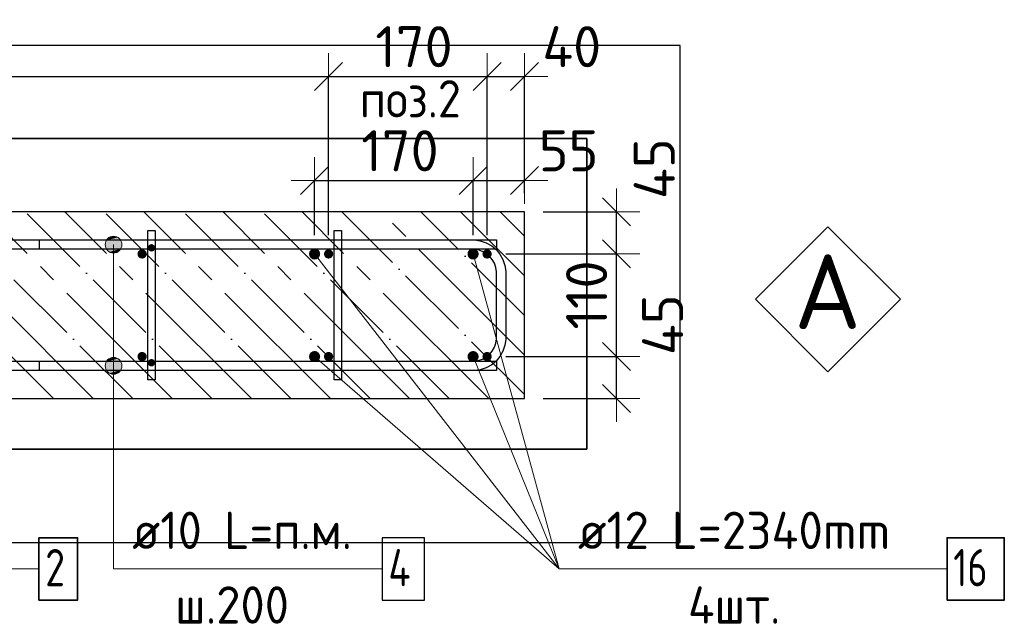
# Model space of a CAD drawing. Header units: millimetres. Extents: x -2258 to 68686, y -2266 to 30725.
# Tile 2 of 83: x -830 to 226, y 1762 to 2410. Entities that reach past the tile are written whole.
import ezdxf

# ---------------------------------------------------------------- set-up
doc = ezdxf.new("R2010")
doc.units = ezdxf.units.MM
doc.header["$PDMODE"] = 65
doc.linetypes.add('______11', pattern=[100, 80, -10, 0, -10])
doc.linetypes.add('______5', pattern=[220, 160, -20, 20, -20])
for name, color, linetype, lineweight in [('Standard', 7, 'Continuous', 25), ('Арм.стержн. Арматура края', 96, 'Continuous', 35), ('Арм.стержн. вертикальными 1', 22, 'Continuous', 35), ('Арм.стержн.горизонт. 1', 180, 'Continuous', 35), ('Размерная линия_ общее', 7, 'Continuous', 13)]:
    doc.layers.add(name, color=color, linetype=linetype, lineweight=lineweight)
doc.layers.add('Арм.стержн. вертикальными 2', color=7, linetype='Continuous', lineweight=35, true_color=0x006e00)
doc.layers.add('Арм.стержн.Стяжки', color=7, linetype='Continuous', lineweight=35, true_color=0x501e0f)
doc.styles.add('ISOCPEUR', font='ISOCPEUR')
doc.dimstyles.new('DIMSTYLE_11', dxfattribs={"dimtxt": 44, "dimasz": 50, "dimexe": 0, "dimexo": 0, "dimgap": 22, "dimtad": 2, "dimdec": 0, "dimrnd": 5, "dimzin": 12, "dimdsep": 46, "dimtxsty": 'ISOCPEUR', "dimblk1": 'ALL_ML_STRICH', "dimblk2": 'ALL_ML_STRICH', "dimsah": 1, "dimcen": 0, "dimclrd": 7, "dimclre": 256, "dimclrt": 7, "dimadec": 0, "dimazin": 0, "dimtfac": 1, "dimtdec": 0, "dimtix": 1, "dimtmove": 2, "dimatfit": 3, "dimfxl": 0, "dimtvp": 1.2, "dimtzin": 0, "dimlwd": 0, "dimlwe": -3, "dimarcsym": 0})
doc.dimstyles.new('DIMSTYLE_13', dxfattribs={"dimtxt": 44, "dimasz": 50, "dimexe": 0, "dimexo": 0, "dimgap": 22, "dimtad": 0, "dimdec": 0, "dimrnd": 5, "dimzin": 12, "dimdsep": 46, "dimtxsty": 'ISOCPEUR', "dimblk1": 'ALL_ML_STRICH', "dimblk2": 'ALL_ML_STRICH', "dimsah": 1, "dimcen": 0, "dimclrd": 7, "dimclre": 256, "dimclrt": 7, "dimadec": 0, "dimazin": 0, "dimtfac": 1, "dimtdec": 0, "dimtix": 1, "dimtmove": 2, "dimatfit": 3, "dimfxl": 0, "dimtvp": 1.2, "dimtzin": 0, "dimlwd": 0, "dimlwe": -3, "dimarcsym": 0})
doc.dimstyles.new('DIMSTYLE_3', dxfattribs={"dimtxt": 44, "dimasz": 50, "dimexe": 0, "dimexo": 0, "dimgap": 22, "dimtad": 2, "dimdec": 0, "dimrnd": 5, "dimzin": 12, "dimdsep": 46, "dimtxsty": 'ISOCPEUR', "dimblk1": 'ALL_ML_STRICH', "dimblk2": 'ALL_ML_STRICH', "dimsah": 1, "dimcen": 0, "dimclrd": 7, "dimclre": 256, "dimclrt": 7, "dimadec": 0, "dimazin": 0, "dimtfac": 1, "dimtdec": 0, "dimtix": 1, "dimtmove": 2, "dimatfit": 3, "dimfxl": 0, "dimtzin": 0, "dimlwd": 0, "dimlwe": -3, "dimarcsym": 0})

# ---------------------------------------------------------------- blocks, each defined once
blk = doc.blocks.new('ALL_ML_STRICH')
at = {"color": 0, "linetype": 'ByBlock', "lineweight": -2}
for p, q in [((0, -0.5), (0, 0.5)), ((-0.3, -0.3), (0.3, 0.3)), ((-1, 0), (0.5, 0))]:
    blk.add_line(p, q, dxfattribs=at)
blk = doc.blocks.new('*D252')
at = {"layer": 'DEFPOINTS', "color": 7, "linetype": 'Continuous', "lineweight": 13, "transparency": 33554687}
for p in [(-1698.3, 2348.8), (-1698.3, 2158.6), (-498.3, 2158.6)]:
    blk.add_point(p, dxfattribs=at)
at = {"layer": 'Размерная линия_ общее', "color": 253, "linetype": 'Continuous', "lineweight": -2, "true_color": 0xa0a0a0, "transparency": 33554687}
for p, q in [((-1698.3, 2178.6), (-1698.3, 2348.8)), ((-498.3, 2178.6), (-498.3, 2348.8))]:
    blk.add_line(p, q, dxfattribs=at)
at = {"layer": 'Размерная линия_ общее', "color": 7, "linetype": 'Continuous', "lineweight": -2, "transparency": 33554687}
blk.add_line((-1698.3, 2348.8), (-498.3, 2348.8), dxfattribs=at)
at = {"layer": 'Размерная линия_ общее', "color": 7, "linetype": 'Continuous', "lineweight": 13, "transparency": 33554687, "xscale": 50, "yscale": 50, "zscale": 50, "rotation": 180}
blk.add_blockref('ALL_ML_STRICH', (-1698.3, 2348.8), dxfattribs=at)
at = {"layer": 'Размерная линия_ общее', "color": 7, "linetype": 'Continuous', "lineweight": 13, "transparency": 33554687, "xscale": 50, "yscale": 50, "zscale": 50}
blk.add_blockref('ALL_ML_STRICH', (-498.3, 2348.8), dxfattribs=at)
at = {"layer": 'Размерная линия_ общее', "color": 7, "linetype": 'Continuous', "lineweight": 13, "transparency": 33554687, "insert": (-1232.3, 2402.8), "char_height": 44, "width": 2.2, "attachment_point": 1, "line_spacing_factor": 0.60241, "style": 'ISOCPEUR'}
blk.add_mtext('\\W0.91;6х200=1200', dxfattribs=at)
blk = doc.blocks.new('*D253')
at = {"layer": 'DEFPOINTS', "color": 7, "linetype": 'Continuous', "lineweight": 13, "transparency": 33554687}
for p in [(-498.3, 2348.8), (-498.3, 2158.6), (-328.3, 2158.6)]:
    blk.add_point(p, dxfattribs=at)
at = {"layer": 'Размерная линия_ общее', "color": 253, "linetype": 'Continuous', "lineweight": -2, "true_color": 0xa0a0a0, "transparency": 33554687}
for p, q in [((-498.3, 2178.6), (-498.3, 2348.8)), ((-328.3, 2178.6), (-328.3, 2348.8))]:
    blk.add_line(p, q, dxfattribs=at)
at = {"layer": 'Размерная линия_ общее', "color": 7, "linetype": 'Continuous', "lineweight": -2, "transparency": 33554687}
blk.add_line((-498.3, 2348.8), (-328.3, 2348.8), dxfattribs=at)
at = {"layer": 'Размерная линия_ общее', "color": 7, "linetype": 'Continuous', "lineweight": 13, "transparency": 33554687, "xscale": 50, "yscale": 50, "zscale": 50, "rotation": 180}
blk.add_blockref('ALL_ML_STRICH', (-498.3, 2348.8), dxfattribs=at)
at = {"layer": 'Размерная линия_ общее', "color": 7, "linetype": 'Continuous', "lineweight": 13, "transparency": 33554687, "xscale": 50, "yscale": 50, "zscale": 50}
blk.add_blockref('ALL_ML_STRICH', (-328.3, 2348.8), dxfattribs=at)
at = {"layer": 'Размерная линия_ общее', "color": 7, "linetype": 'Continuous', "lineweight": 13, "transparency": 33554687, "insert": (-406.7, 2380.8), "char_height": 44, "width": 132, "attachment_point": 5, "style": 'ISOCPEUR'}
blk.add_mtext('\\A1;{170}', dxfattribs=at)
blk = doc.blocks.new('*D254')
at = {"layer": 'DEFPOINTS', "color": 7, "linetype": 'Continuous', "lineweight": 13, "transparency": 33554687}
for p in [(-328.3, 2348.8), (-288.3, 2203.6), (-328.3, 2158.6)]:
    blk.add_point(p, dxfattribs=at)
at = {"layer": 'Размерная линия_ общее', "color": 253, "linetype": 'Continuous', "lineweight": -2, "true_color": 0xa0a0a0, "transparency": 33554687}
for p, q in [((-328.3, 2178.6), (-328.3, 2348.8)), ((-288.3, 2223.6), (-288.3, 2348.8))]:
    blk.add_line(p, q, dxfattribs=at)
at = {"layer": 'Размерная линия_ общее', "color": 7, "linetype": 'Continuous', "lineweight": -2, "transparency": 33554687}
blk.add_line((-328.3, 2348.8), (-288.3, 2348.8), dxfattribs=at)
at = {"layer": 'Размерная линия_ общее', "color": 7, "linetype": 'Continuous', "lineweight": 13, "transparency": 33554687, "xscale": 50, "yscale": 50, "zscale": 50, "rotation": 180}
blk.add_blockref('ALL_ML_STRICH', (-328.3, 2348.8), dxfattribs=at)
at = {"layer": 'Размерная линия_ общее', "color": 7, "linetype": 'Continuous', "lineweight": 13, "transparency": 33554687, "xscale": 50, "yscale": 50, "zscale": 50}
blk.add_blockref('ALL_ML_STRICH', (-288.3, 2348.8), dxfattribs=at)
at = {"layer": 'Размерная линия_ общее', "color": 7, "linetype": 'Continuous', "lineweight": 13, "transparency": 33554687, "insert": (-237.5, 2380.8), "char_height": 44, "width": 88, "attachment_point": 5, "style": 'ISOCPEUR'}
blk.add_mtext('\\A1;{40}', dxfattribs=at)
blk = doc.blocks.new('*D255')
at = {"layer": 'DEFPOINTS', "color": 7, "linetype": 'Continuous', "lineweight": 13, "transparency": 33554687}
for p in [(-328.3, 2048.6), (-288.3, 2003.6), (-189.6, 2003.6)]:
    blk.add_point(p, dxfattribs=at)
at = {"layer": 'Размерная линия_ общее', "color": 253, "linetype": 'Continuous', "lineweight": -2, "true_color": 0xa0a0a0, "transparency": 33554687}
for p, q in [((-308.3, 2048.6), (-189.6, 2048.6)), ((-268.3, 2003.6), (-189.6, 2003.6))]:
    blk.add_line(p, q, dxfattribs=at)
at = {"layer": 'Размерная линия_ общее', "color": 7, "linetype": 'Continuous', "lineweight": -2, "transparency": 33554687}
blk.add_line((-189.6, 2003.6), (-189.6, 2048.6), dxfattribs=at)
at = {"layer": 'Размерная линия_ общее', "color": 7, "linetype": 'Continuous', "lineweight": 13, "transparency": 33554687, "xscale": 50, "yscale": 50, "zscale": 50}
for p, rotation in [((-189.6, 2048.6), 90), ((-189.6, 2003.6), 270)]:
    blk.add_blockref('ALL_ML_STRICH', p, dxfattribs=dict(at, rotation=rotation))
at = {"layer": 'Размерная линия_ общее', "color": 7, "linetype": 'Continuous', "lineweight": 13, "transparency": 33554687, "insert": (-140.1, 2082.7), "char_height": 44, "width": 88, "attachment_point": 5, "rotation": 90, "style": 'ISOCPEUR'}
blk.add_mtext('\\A1;{45}', dxfattribs=at)
blk = doc.blocks.new('*D256')
at = {"layer": 'DEFPOINTS', "color": 7, "linetype": 'Continuous', "lineweight": 13, "transparency": 33554687}
for p in [(-328.3, 2158.6), (-328.3, 2048.6), (-189.6, 2048.6)]:
    blk.add_point(p, dxfattribs=at)
at = {"layer": 'Размерная линия_ общее', "color": 253, "linetype": 'Continuous', "lineweight": -2, "true_color": 0xa0a0a0, "transparency": 33554687}
for p, q in [((-308.3, 2158.6), (-189.6, 2158.6)), ((-308.3, 2048.6), (-189.6, 2048.6))]:
    blk.add_line(p, q, dxfattribs=at)
at = {"layer": 'Размерная линия_ общее', "color": 7, "linetype": 'Continuous', "lineweight": -2, "transparency": 33554687}
blk.add_line((-189.6, 2048.6), (-189.6, 2158.6), dxfattribs=at)
at = {"layer": 'Размерная линия_ общее', "color": 7, "linetype": 'Continuous', "lineweight": 13, "transparency": 33554687, "xscale": 50, "yscale": 50, "zscale": 50}
for p, rotation in [((-189.6, 2158.6), 90), ((-189.6, 2048.6), 270)]:
    blk.add_blockref('ALL_ML_STRICH', p, dxfattribs=dict(at, rotation=rotation))
at = {"layer": 'Размерная линия_ общее', "color": 7, "linetype": 'Continuous', "lineweight": 13, "transparency": 33554687, "insert": (-221.6, 2114.6), "char_height": 44, "width": 132, "attachment_point": 5, "rotation": 90, "style": 'ISOCPEUR'}
blk.add_mtext('\\A1;{110}', dxfattribs=at)
blk = doc.blocks.new('*D257')
at = {"layer": 'DEFPOINTS', "color": 7, "linetype": 'Continuous', "lineweight": 13, "transparency": 33554687}
for p in [(-288.3, 2203.6), (-328.3, 2158.6), (-189.6, 2158.6)]:
    blk.add_point(p, dxfattribs=at)
at = {"layer": 'Размерная линия_ общее', "color": 253, "linetype": 'Continuous', "lineweight": -2, "true_color": 0xa0a0a0, "transparency": 33554687}
for p, q in [((-268.3, 2203.6), (-189.6, 2203.6)), ((-308.3, 2158.6), (-189.6, 2158.6))]:
    blk.add_line(p, q, dxfattribs=at)
at = {"layer": 'Размерная линия_ общее', "color": 7, "linetype": 'Continuous', "lineweight": -2, "transparency": 33554687}
blk.add_line((-189.6, 2158.6), (-189.6, 2203.6), dxfattribs=at)
at = {"layer": 'Размерная линия_ общее', "color": 7, "linetype": 'Continuous', "lineweight": 13, "transparency": 33554687, "xscale": 50, "yscale": 50, "zscale": 50}
for p, rotation in [((-189.6, 2203.6), 90), ((-189.6, 2158.6), 270)]:
    blk.add_blockref('ALL_ML_STRICH', p, dxfattribs=dict(at, rotation=rotation))
at = {"layer": 'Размерная линия_ общее', "color": 7, "linetype": 'Continuous', "lineweight": 13, "transparency": 33554687, "insert": (-149, 2250), "char_height": 44, "width": 88, "attachment_point": 5, "rotation": 90, "style": 'ISOCPEUR'}
blk.add_mtext('\\A1;{45}', dxfattribs=at)
blk = doc.blocks.new('*D453')
at = {"layer": 'DEFPOINTS', "color": 7, "linetype": 'Continuous', "lineweight": 13, "transparency": 33554687}
for p in [(-513.3, 2237.2), (-513.3, 2158.6), (-343.3, 2158.6)]:
    blk.add_point(p, dxfattribs=at)
at = {"layer": 'Размерная линия_ общее', "color": 253, "linetype": 'Continuous', "lineweight": -2, "true_color": 0xa0a0a0, "transparency": 33554687}
for p, q in [((-513.3, 2178.6), (-513.3, 2237.2)), ((-343.3, 2178.6), (-343.3, 2237.2))]:
    blk.add_line(p, q, dxfattribs=at)
at = {"layer": 'Размерная линия_ общее', "color": 7, "linetype": 'Continuous', "lineweight": -2, "transparency": 33554687}
blk.add_line((-513.3, 2237.2), (-343.3, 2237.2), dxfattribs=at)
at = {"layer": 'Размерная линия_ общее', "color": 7, "linetype": 'Continuous', "lineweight": 13, "transparency": 33554687, "xscale": 50, "yscale": 50, "zscale": 50, "rotation": 180}
blk.add_blockref('ALL_ML_STRICH', (-513.3, 2237.2), dxfattribs=at)
at = {"layer": 'Размерная линия_ общее', "color": 7, "linetype": 'Continuous', "lineweight": 13, "transparency": 33554687, "xscale": 50, "yscale": 50, "zscale": 50}
blk.add_blockref('ALL_ML_STRICH', (-343.3, 2237.2), dxfattribs=at)
at = {"layer": 'Размерная линия_ общее', "color": 7, "linetype": 'Continuous', "lineweight": 13, "transparency": 33554687, "insert": (-421.7, 2269.2), "char_height": 44, "width": 132, "attachment_point": 5, "style": 'ISOCPEUR'}
blk.add_mtext('\\A1;{170}', dxfattribs=at)
blk = doc.blocks.new('*D454')
at = {"layer": 'DEFPOINTS', "color": 7, "linetype": 'Continuous', "lineweight": 13, "transparency": 33554687}
for p in [(-343.3, 2237.2), (-288.3, 2203.6), (-343.3, 2158.6)]:
    blk.add_point(p, dxfattribs=at)
at = {"layer": 'Размерная линия_ общее', "color": 253, "linetype": 'Continuous', "lineweight": -2, "true_color": 0xa0a0a0, "transparency": 33554687}
for p, q in [((-343.3, 2178.6), (-343.3, 2237.2)), ((-288.3, 2223.6), (-288.3, 2237.2))]:
    blk.add_line(p, q, dxfattribs=at)
at = {"layer": 'Размерная линия_ общее', "color": 7, "linetype": 'Continuous', "lineweight": -2, "transparency": 33554687}
blk.add_line((-343.3, 2237.2), (-288.3, 2237.2), dxfattribs=at)
at = {"layer": 'Размерная линия_ общее', "color": 7, "linetype": 'Continuous', "lineweight": 13, "transparency": 33554687, "xscale": 50, "yscale": 50, "zscale": 50, "rotation": 180}
blk.add_blockref('ALL_ML_STRICH', (-343.3, 2237.2), dxfattribs=at)
at = {"layer": 'Размерная линия_ общее', "color": 7, "linetype": 'Continuous', "lineweight": 13, "transparency": 33554687, "xscale": 50, "yscale": 50, "zscale": 50}
blk.add_blockref('ALL_ML_STRICH', (-288.3, 2237.2), dxfattribs=at)
at = {"layer": 'Размерная линия_ общее', "color": 7, "linetype": 'Continuous', "lineweight": 13, "transparency": 33554687, "insert": (-240.9, 2269.2), "char_height": 44, "width": 88, "attachment_point": 5, "style": 'ISOCPEUR'}
blk.add_mtext('\\A1;{55}', dxfattribs=at)
blk = doc.blocks.new('СЛОЖНЫЙ_ОБЪЕКТ_1')
at = {"layer": 'Standard', "color": 7, "linetype": 'Continuous', "lineweight": 13, "transparency": 33554687}
blk.add_lwpolyline([(37.2, 2187.7), (115, 2110), (37.2, 2032.2), (-40.6, 2110), (37.2, 2187.7)], close=True, dxfattribs=at)
at = {"layer": 'Standard', "color": 7, "linetype": 'Continuous', "lineweight": 13, "transparency": 33554687, "insert": (0.9, 2118.1), "char_height": 80, "width": 104.727, "attachment_point": 4, "style": 'ISOCPEUR'}
blk.add_mtext('\\A1;{\\fISOCPEUR|i0|b0;\\H80.000000;\\W1.000000;\\C7;А}\\P', dxfattribs=at)

msp = doc.modelspace()

# ---------------------------------------------------------------- hatches: boundary and pattern name
at = {"layer": 'Арм.стержн. вертикальными 1', "linetype": 'Continuous', "lineweight": 50, "transparency": 33554687}
for points in [[(-698.3, 2153.6), (-696.4, 2154), (-694.8, 2155), (-693.7, 2156.7), (-693.3, 2158.6), (-693.7, 2160.5), (-694.8, 2162.1), (-696.4, 2163.2), (-698.3, 2163.6), (-700.2, 2163.2), (-701.9, 2162.1), (-702.9, 2160.5), (-703.3, 2158.6), (-702.9, 2156.7), (-701.9, 2155), (-700.2, 2154)], [(-498.3, 2153.6), (-496.4, 2154), (-494.8, 2155), (-493.7, 2156.7), (-493.3, 2158.6), (-493.7, 2160.5), (-494.8, 2162.1), (-496.4, 2163.2), (-498.3, 2163.6), (-500.2, 2163.2), (-501.9, 2162.1), (-502.9, 2160.5), (-503.3, 2158.6), (-502.9, 2156.7), (-501.9, 2155), (-500.2, 2154)], [(-328.3, 2153.6), (-326.4, 2154), (-324.8, 2155), (-323.7, 2156.7), (-323.3, 2158.6), (-323.7, 2160.5), (-324.8, 2162.1), (-326.4, 2163.2), (-328.3, 2163.6), (-330.2, 2163.2), (-331.9, 2162.1), (-332.9, 2160.5), (-333.3, 2158.6), (-332.9, 2156.7), (-331.9, 2155), (-330.2, 2154)], [(-698.3, 2043.6), (-696.4, 2044), (-694.8, 2045), (-693.7, 2046.7), (-693.3, 2048.6), (-693.7, 2050.5), (-694.8, 2052.1), (-696.4, 2053.2), (-698.3, 2053.6), (-700.2, 2053.2), (-701.9, 2052.1), (-702.9, 2050.5), (-703.3, 2048.6), (-702.9, 2046.7), (-701.9, 2045), (-700.2, 2044)], [(-498.3, 2043.6), (-496.4, 2044), (-494.8, 2045), (-493.7, 2046.7), (-493.3, 2048.6), (-493.7, 2050.5), (-494.8, 2052.1), (-496.4, 2053.2), (-498.3, 2053.6), (-500.2, 2053.2), (-501.9, 2052.1), (-502.9, 2050.5), (-503.3, 2048.6), (-502.9, 2046.7), (-501.9, 2045), (-500.2, 2044)], [(-328.3, 2043.6), (-326.4, 2044), (-324.8, 2045), (-323.7, 2046.7), (-323.3, 2048.6), (-323.7, 2050.5), (-324.8, 2052.1), (-326.4, 2053.2), (-328.3, 2053.6), (-330.2, 2053.2), (-331.9, 2052.1), (-332.9, 2050.5), (-333.3, 2048.6), (-332.9, 2046.7), (-331.9, 2045), (-330.2, 2044)]]:
    msp.add_hatch(color=4, dxfattribs=at).paths.add_polyline_path(points)
at = {"layer": 'Арм.стержн. вертикальными 2', "linetype": 'Continuous', "lineweight": 50, "transparency": 33554687}
for points in [[(-513.3, 2152.6), (-511, 2153), (-509.1, 2154.3), (-507.8, 2156.3), (-507.3, 2158.6), (-507.8, 2160.9), (-509.1, 2162.8), (-511, 2164.1), (-513.3, 2164.6), (-515.6, 2164.1), (-517.6, 2162.8), (-518.9, 2160.9), (-519.3, 2158.6), (-518.9, 2156.3), (-517.6, 2154.3), (-515.6, 2153)], [(-343.3, 2152.6), (-341, 2153), (-339.1, 2154.3), (-337.8, 2156.3), (-337.3, 2158.6), (-337.8, 2160.9), (-339.1, 2162.8), (-341, 2164.1), (-343.3, 2164.6), (-345.6, 2164.1), (-347.6, 2162.8), (-348.9, 2160.9), (-349.3, 2158.6), (-348.9, 2156.3), (-347.6, 2154.3), (-345.6, 2153)], [(-513.3, 2042.6), (-511, 2043), (-509.1, 2044.3), (-507.8, 2046.3), (-507.3, 2048.6), (-507.8, 2050.9), (-509.1, 2052.8), (-511, 2054.1), (-513.3, 2054.6), (-515.6, 2054.1), (-517.6, 2052.8), (-518.9, 2050.9), (-519.3, 2048.6), (-518.9, 2046.3), (-517.6, 2044.3), (-515.6, 2043)], [(-343.3, 2042.6), (-341, 2043), (-339.1, 2044.3), (-337.8, 2046.3), (-337.3, 2048.6), (-337.8, 2050.9), (-339.1, 2052.8), (-341, 2054.1), (-343.3, 2054.6), (-345.6, 2054.1), (-347.6, 2052.8), (-348.9, 2050.9), (-349.3, 2048.6), (-348.9, 2046.3), (-347.6, 2044.3), (-345.6, 2043)]]:
    msp.add_hatch(color=34, dxfattribs=at).paths.add_polyline_path(points)
at = {"layer": 'Арм.стержн.горизонт. 1', "linetype": 'Continuous', "lineweight": 13, "transparency": 33554687}
for points in [[(-736.7, 2173.1), (-721.2, 2173.1), (-724.4, 2176.3)], [(-736.7, 2173.1), (-724.4, 2176.3), (-733.4, 2176.3)], [(-736.7, 2173.1), (-721.2, 2173.1), (-724.4, 2176.3)], [(-736.7, 2173.1), (-724.4, 2176.3), (-733.4, 2176.3)], [(-736.7, 2173.1), (-721.2, 2173.1), (-724.4, 2176.3)], [(-736.7, 2173.1), (-724.4, 2176.3), (-733.4, 2176.3)], [(-736.7, 2173.1), (-721.2, 2173.1), (-724.4, 2176.3)], [(-736.7, 2173.1), (-724.4, 2176.3), (-733.4, 2176.3)], [(-733.4, 2176.3), (-724.4, 2176.3), (-728.9, 2177.6)], [(-733.4, 2176.3), (-724.4, 2176.3), (-728.9, 2177.6)], [(-733.4, 2176.3), (-724.4, 2176.3), (-728.9, 2177.6)], [(-733.4, 2176.3), (-724.4, 2176.3), (-728.9, 2177.6)], [(-737.9, 2168.6), (-719.9, 2168.6), (-721.2, 2173.1)], [(-737.9, 2168.6), (-721.2, 2173.1), (-736.7, 2173.1)], [(-737.9, 2168.6), (-719.9, 2168.6), (-721.2, 2173.1)], [(-737.9, 2168.6), (-721.2, 2173.1), (-736.7, 2173.1)], [(-737.9, 2168.6), (-719.9, 2168.6), (-721.2, 2173.1)], [(-737.9, 2168.6), (-721.2, 2173.1), (-736.7, 2173.1)], [(-737.9, 2168.6), (-719.9, 2168.6), (-721.2, 2173.1)], [(-737.9, 2168.6), (-721.2, 2173.1), (-736.7, 2173.1)], [(-736.7, 2164.1), (-719.9, 2168.6), (-737.9, 2168.6)], [(-736.7, 2164.1), (-719.9, 2168.6), (-737.9, 2168.6)], [(-736.7, 2164.1), (-719.9, 2168.6), (-737.9, 2168.6)], [(-736.7, 2164.1), (-719.9, 2168.6), (-737.9, 2168.6)], [(-736.7, 2164.1), (-721.2, 2164.1), (-719.9, 2168.6)], [(-736.7, 2164.1), (-721.2, 2164.1), (-719.9, 2168.6)], [(-736.7, 2164.1), (-721.2, 2164.1), (-719.9, 2168.6)], [(-736.7, 2164.1), (-721.2, 2164.1), (-719.9, 2168.6)], [(-733.4, 2160.8), (-721.2, 2164.1), (-736.7, 2164.1)], [(-733.4, 2160.8), (-721.2, 2164.1), (-736.7, 2164.1)], [(-733.4, 2160.8), (-721.2, 2164.1), (-736.7, 2164.1)], [(-733.4, 2160.8), (-721.2, 2164.1), (-736.7, 2164.1)], [(-733.4, 2160.8), (-724.4, 2160.8), (-721.2, 2164.1)], [(-733.4, 2160.8), (-724.4, 2160.8), (-721.2, 2164.1)], [(-733.4, 2160.8), (-724.4, 2160.8), (-721.2, 2164.1)], [(-733.4, 2160.8), (-724.4, 2160.8), (-721.2, 2164.1)], [(-724.4, 2160.8), (-733.4, 2160.8), (-728.9, 2159.6)], [(-724.4, 2160.8), (-733.4, 2160.8), (-728.9, 2159.6)], [(-724.4, 2160.8), (-733.4, 2160.8), (-728.9, 2159.6)], [(-724.4, 2160.8), (-733.4, 2160.8), (-728.9, 2159.6)], [(-737.9, 2038.6), (-719.9, 2038.6), (-721.2, 2043.1)], [(-737.9, 2038.6), (-721.2, 2043.1), (-736.7, 2043.1)], [(-737.9, 2038.6), (-719.9, 2038.6), (-721.2, 2043.1)], [(-737.9, 2038.6), (-721.2, 2043.1), (-736.7, 2043.1)], [(-737.9, 2038.6), (-719.9, 2038.6), (-721.2, 2043.1)], [(-737.9, 2038.6), (-721.2, 2043.1), (-736.7, 2043.1)], [(-737.9, 2038.6), (-719.9, 2038.6), (-721.2, 2043.1)], [(-737.9, 2038.6), (-721.2, 2043.1), (-736.7, 2043.1)], [(-736.7, 2034.1), (-719.9, 2038.6), (-737.9, 2038.6)], [(-736.7, 2034.1), (-719.9, 2038.6), (-737.9, 2038.6)], [(-736.7, 2034.1), (-719.9, 2038.6), (-737.9, 2038.6)], [(-736.7, 2034.1), (-719.9, 2038.6), (-737.9, 2038.6)], [(-736.7, 2043.1), (-721.2, 2043.1), (-724.4, 2046.3)], [(-736.7, 2043.1), (-724.4, 2046.3), (-733.4, 2046.3)], [(-736.7, 2043.1), (-721.2, 2043.1), (-724.4, 2046.3)], [(-736.7, 2043.1), (-724.4, 2046.3), (-733.4, 2046.3)], [(-736.7, 2043.1), (-721.2, 2043.1), (-724.4, 2046.3)], [(-736.7, 2043.1), (-724.4, 2046.3), (-733.4, 2046.3)], [(-736.7, 2043.1), (-721.2, 2043.1), (-724.4, 2046.3)], [(-736.7, 2043.1), (-724.4, 2046.3), (-733.4, 2046.3)], [(-736.7, 2034.1), (-721.2, 2034.1), (-719.9, 2038.6)], [(-736.7, 2034.1), (-721.2, 2034.1), (-719.9, 2038.6)], [(-736.7, 2034.1), (-721.2, 2034.1), (-719.9, 2038.6)], [(-736.7, 2034.1), (-721.2, 2034.1), (-719.9, 2038.6)], [(-733.4, 2046.3), (-724.4, 2046.3), (-728.9, 2047.6)], [(-733.4, 2046.3), (-724.4, 2046.3), (-728.9, 2047.6)], [(-733.4, 2046.3), (-724.4, 2046.3), (-728.9, 2047.6)], [(-733.4, 2046.3), (-724.4, 2046.3), (-728.9, 2047.6)], [(-733.4, 2030.8), (-721.2, 2034.1), (-736.7, 2034.1)], [(-733.4, 2030.8), (-721.2, 2034.1), (-736.7, 2034.1)], [(-733.4, 2030.8), (-721.2, 2034.1), (-736.7, 2034.1)], [(-733.4, 2030.8), (-721.2, 2034.1), (-736.7, 2034.1)], [(-733.4, 2030.8), (-724.4, 2030.8), (-721.2, 2034.1)], [(-733.4, 2030.8), (-724.4, 2030.8), (-721.2, 2034.1)], [(-733.4, 2030.8), (-724.4, 2030.8), (-721.2, 2034.1)], [(-733.4, 2030.8), (-724.4, 2030.8), (-721.2, 2034.1)], [(-724.4, 2030.8), (-733.4, 2030.8), (-728.9, 2029.6)], [(-724.4, 2030.8), (-733.4, 2030.8), (-728.9, 2029.6)], [(-724.4, 2030.8), (-733.4, 2030.8), (-728.9, 2029.6)], [(-724.4, 2030.8), (-733.4, 2030.8), (-728.9, 2029.6)]]:
    msp.add_hatch(color=7, dxfattribs=at).paths.add_polyline_path(points)
at = {"layer": 'Арм.стержн.Стяжки', "linetype": 'Continuous', "lineweight": 25, "transparency": 33554687}
for points in [[(-688.3, 2161.2), (-686.8, 2161.5), (-685.5, 2162.3), (-684.6, 2163.6), (-684.3, 2165.2), (-684.6, 2166.7), (-685.5, 2168), (-686.8, 2168.8), (-688.3, 2169.2), (-689.8, 2168.8), (-691.1, 2168), (-692, 2166.7), (-692.3, 2165.2), (-692, 2163.6), (-691.1, 2162.3), (-689.8, 2161.5)], [(-688.3, 2038), (-686.8, 2038.3), (-685.5, 2039.2), (-684.6, 2040.5), (-684.3, 2042), (-684.6, 2043.5), (-685.5, 2044.8), (-686.8, 2045.7), (-688.3, 2046), (-689.8, 2045.7), (-691.1, 2044.8), (-692, 2043.5), (-692.3, 2042), (-692, 2040.5), (-691.1, 2039.2), (-689.8, 2038.3)]]:
    msp.add_hatch(color=40, dxfattribs=at).paths.add_polyline_path(points)

# ---------------------------------------------------------------- linework, layer by layer
at = {"color": 52, "linetype": 'Continuous', "lineweight": -3, "transparency": 33554687}
for p, q in [((-1802.3, 2282.2), (-221.4, 2282.2)), ((-221.4, 2282.2), (-1802.3, 2282.2)), ((-221.4, 1949.3), (-221.4, 2282.2)), ((-221.4, 2282.2), (-221.4, 1949.3)), ((-221.4, 1949.3), (-1802.3, 1949.3)), ((-1802.3, 1949.3), (-221.4, 1949.3))]:
    msp.add_line(p, q, dxfattribs=at)
at = {"layer": 'Standard', "color": 7, "linetype": 'Continuous', "lineweight": 25, "transparency": 33554687}
for p, q in [((-288.3, 2203.6), (-1738.3, 2203.6)), ((-288.3, 2003.6), (-288.3, 2203.6)), ((-1738.3, 2003.6), (-288.3, 2003.6))]:
    msp.add_line(p, q, dxfattribs=at)
at = {"layer": 'Standard', "color": 7, "linetype": '______11', "lineweight": -3, "transparency": 33554687}
for p, q in [((-793.2, 2003.6), (-993.2, 2203.6)), ((-708.4, 2003.6), (-908.4, 2203.6)), ((-623.5, 2003.6), (-823.5, 2203.6)), ((-538.7, 2003.6), (-738.7, 2203.6)), ((-453.8, 2003.6), (-653.8, 2203.6)), ((-369, 2003.6), (-569, 2203.6)), ((-288.3, 2007.8), (-484.1, 2203.6)), ((-288.3, 2092.6), (-399.3, 2203.6)), ((-288.3, 2177.5), (-314.4, 2203.6))]:
    msp.add_line(p, q, dxfattribs=at)
at = {"layer": 'Standard', "color": 7, "linetype": '______5', "lineweight": -3, "transparency": 33554687}
for p, q in [((-750.8, 2003.6), (-950.8, 2203.6)), ((-666, 2003.6), (-866, 2203.6)), ((-581.1, 2003.6), (-781.1, 2203.6)), ((-496.3, 2003.6), (-696.3, 2203.6)), ((-411.4, 2003.6), (-611.4, 2203.6)), ((-326.6, 2003.6), (-526.6, 2203.6)), ((-288.3, 2050.2), (-441.7, 2203.6)), ((-288.3, 2135), (-356.8, 2203.6))]:
    msp.add_line(p, q, dxfattribs=at)
at = {"layer": 'Standard', "color": 7, "linetype": 'Continuous', "lineweight": 25, "transparency": 33554687}
msp.add_lwpolyline([(-1902.3, 2382.2), (-1902.3, 1849.3), (-121.4, 1849.3), (-121.4, 2382.2), (-1902.3, 2382.2)], dxfattribs=at)
at = {"layer": 'Арм.стержн. Арматура края', "color": 4, "linetype": 'Continuous', "lineweight": 25, "transparency": 33554687}
msp.add_lwpolyline([(-808.3, 2173.6), (-341.7, 2173.6), (-335.6, 2172.7), (-329.2, 2170.6), (-323.4, 2167.4), (-318.6, 2163.3), (-314.5, 2158.5), (-311.3, 2152.7), (-309.2, 2146.3), (-308.3, 2140.2), (-308.3, 2066.9), (-309.2, 2060.8), (-311.3, 2054.5), (-314.5, 2048.6), (-318.6, 2043.8), (-323.4, 2039.8), (-329.2, 2036.5), (-335.6, 2034.4), (-341.7, 2033.6), (-808.3, 2033.6), (-808.3, 2043.6), (-342.4, 2043.6), (-337.8, 2044.2), (-333.3, 2045.7), (-329.1, 2048.1), (-325.7, 2050.9), (-322.8, 2054.3), (-320.5, 2058.5), (-318.9, 2063.1), (-318.3, 2067.6), (-318.3, 2139.5), (-318.9, 2144.1), (-320.5, 2148.6), (-322.8, 2152.8), (-325.7, 2156.2), (-329.1, 2159.1), (-333.3, 2161.4), (-337.8, 2162.9), (-342.4, 2163.6), (-808.3, 2163.6), (-808.3, 2173.6)], dxfattribs=at)
msp.add_lwpolyline([(-808.3, 2173.6), (-341.7, 2173.6), (-335.6, 2172.7), (-329.2, 2170.6), (-323.4, 2167.4), (-318.6, 2163.3), (-314.5, 2158.5), (-311.3, 2152.7), (-309.2, 2146.3), (-308.3, 2140.2), (-308.3, 2066.9), (-309.2, 2060.8), (-311.3, 2054.5), (-314.5, 2048.6), (-318.6, 2043.8), (-323.4, 2039.8), (-329.2, 2036.5), (-335.6, 2034.4), (-341.7, 2033.6), (-808.3, 2033.6), (-808.3, 2043.6), (-342.4, 2043.6), (-337.8, 2044.2), (-333.3, 2045.7), (-329.1, 2048.1), (-325.7, 2050.9), (-322.8, 2054.3), (-320.5, 2058.5), (-318.9, 2063.1), (-318.3, 2067.6), (-318.3, 2139.5), (-318.9, 2144.1), (-320.5, 2148.6), (-322.8, 2152.8), (-325.7, 2156.2), (-329.1, 2159.1), (-333.3, 2161.4), (-337.8, 2162.9), (-342.4, 2163.6), (-808.3, 2163.6), (-808.3, 2173.6)], dxfattribs=at)
msp.add_lwpolyline([(-808.3, 2173.6), (-341.7, 2173.6), (-335.6, 2172.7), (-329.2, 2170.6), (-323.4, 2167.4), (-318.6, 2163.3), (-314.5, 2158.5), (-311.3, 2152.7), (-309.2, 2146.3), (-308.3, 2140.2), (-308.3, 2066.9), (-309.2, 2060.8), (-311.3, 2054.5), (-314.5, 2048.6), (-318.6, 2043.8), (-323.4, 2039.8), (-329.2, 2036.5), (-335.6, 2034.4), (-341.7, 2033.6), (-808.3, 2033.6), (-808.3, 2043.6), (-342.4, 2043.6), (-337.8, 2044.2), (-333.3, 2045.7), (-329.1, 2048.1), (-325.7, 2050.9), (-322.8, 2054.3), (-320.5, 2058.5), (-318.9, 2063.1), (-318.3, 2067.6), (-318.3, 2139.5), (-318.9, 2144.1), (-320.5, 2148.6), (-322.8, 2152.8), (-325.7, 2156.2), (-329.1, 2159.1), (-333.3, 2161.4), (-337.8, 2162.9), (-342.4, 2163.6), (-808.3, 2163.6), (-808.3, 2173.6)], dxfattribs=at)
msp.add_lwpolyline([(-808.3, 2173.6), (-341.7, 2173.6), (-335.6, 2172.7), (-329.2, 2170.6), (-323.4, 2167.4), (-318.6, 2163.3), (-314.5, 2158.5), (-311.3, 2152.7), (-309.2, 2146.3), (-308.3, 2140.2), (-308.3, 2066.9), (-309.2, 2060.8), (-311.3, 2054.5), (-314.5, 2048.6), (-318.6, 2043.8), (-323.4, 2039.8), (-329.2, 2036.5), (-335.6, 2034.4), (-341.7, 2033.6), (-808.3, 2033.6), (-808.3, 2043.6), (-342.4, 2043.6), (-337.8, 2044.2), (-333.3, 2045.7), (-329.1, 2048.1), (-325.7, 2050.9), (-322.8, 2054.3), (-320.5, 2058.5), (-318.9, 2063.1), (-318.3, 2067.6), (-318.3, 2139.5), (-318.9, 2144.1), (-320.5, 2148.6), (-322.8, 2152.8), (-325.7, 2156.2), (-329.1, 2159.1), (-333.3, 2161.4), (-337.8, 2162.9), (-342.4, 2163.6), (-808.3, 2163.6), (-808.3, 2173.6)], dxfattribs=at)
at = {"layer": 'Арм.стержн. вертикальными 1', "color": 7, "linetype": 'Continuous', "lineweight": 13, "transparency": 33554687}
msp.add_line((-1224.9, 1821), (-808.9, 1821), dxfattribs=at)
at = {"layer": 'Арм.стержн. вертикальными 1', "color": 7, "linetype": 'Continuous', "lineweight": 35, "transparency": 33554687}
msp.add_lwpolyline([(-808.9, 1787.6), (-767.6, 1787.6), (-767.6, 1854.3), (-808.9, 1854.3), (-808.9, 1787.6)], dxfattribs=at)
at = {"layer": 'Арм.стержн. вертикальными 2', "color": 7, "linetype": 'Continuous', "lineweight": 13, "transparency": 33554687}
for q in [(-513.3, 2158.6), (-343.3, 2158.6), (-513.3, 2048.6), (-343.3, 2048.6), (165.1, 1821)]:
    msp.add_line((-250.9, 1821), q, dxfattribs=at)
at = {"layer": 'Арм.стержн. вертикальными 2', "color": 7, "linetype": 'Continuous', "lineweight": 35, "transparency": 33554687}
msp.add_lwpolyline([(165.1, 1787.6), (226.4, 1787.6), (226.4, 1854.3), (165.1, 1854.3), (165.1, 1787.6)], dxfattribs=at)
at = {"layer": 'Арм.стержн.горизонт. 1', "color": 52, "linetype": 'Continuous', "lineweight": 25, "transparency": 33554687}
for p, q in [((-288.3, 2203.6), (-288.3, 2203.6)), ((-288.3, 2003.6), (-288.3, 2003.6))]:
    msp.add_line(p, q, dxfattribs=at)
at = {"layer": 'Арм.стержн.горизонт. 1', "color": 7, "linetype": 'Continuous', "lineweight": 13, "transparency": 33554687}
for p, q in [((-728.9, 2177.6), (-728.9, 2177.6)), ((-728.9, 2177.6), (-728.9, 2177.6)), ((-728.9, 2177.6), (-728.9, 2177.6)), ((-728.9, 2177.6), (-728.9, 2177.6)), ((-737.9, 2168.6), (-737.9, 2168.6)), ((-737.9, 2168.6), (-737.9, 2168.6)), ((-737.9, 2168.6), (-737.9, 2168.6)), ((-737.9, 2168.6), (-737.9, 2168.6)), ((-728.9, 1821), (-728.9, 2168.6)), ((-728.9, 1821), (-728.9, 2168.6)), ((-728.9, 1821), (-728.9, 2168.6)), ((-728.9, 1821), (-728.9, 2168.6)), ((-719.9, 2168.6), (-719.9, 2168.6)), ((-719.9, 2168.6), (-719.9, 2168.6)), ((-719.9, 2168.6), (-719.9, 2168.6)), ((-719.9, 2168.6), (-719.9, 2168.6)), ((-728.9, 2159.6), (-728.9, 2159.6)), ((-728.9, 2159.6), (-728.9, 2159.6)), ((-728.9, 2159.6), (-728.9, 2159.6)), ((-728.9, 2159.6), (-728.9, 2159.6)), ((-737.9, 2038.6), (-737.9, 2038.6)), ((-737.9, 2038.6), (-737.9, 2038.6)), ((-737.9, 2038.6), (-737.9, 2038.6)), ((-737.9, 2038.6), (-737.9, 2038.6)), ((-728.9, 2047.6), (-728.9, 2047.6)), ((-728.9, 2047.6), (-728.9, 2047.6)), ((-728.9, 2047.6), (-728.9, 2047.6)), ((-728.9, 2047.6), (-728.9, 2047.6)), ((-728.9, 1821), (-728.9, 2038.6)), ((-728.9, 1821), (-728.9, 2038.6)), ((-728.9, 1821), (-728.9, 2038.6)), ((-728.9, 1821), (-728.9, 2038.6)), ((-719.9, 2038.6), (-719.9, 2038.6)), ((-719.9, 2038.6), (-719.9, 2038.6)), ((-719.9, 2038.6), (-719.9, 2038.6)), ((-719.9, 2038.6), (-719.9, 2038.6)), ((-728.9, 2029.6), (-728.9, 2029.6)), ((-728.9, 2029.6), (-728.9, 2029.6)), ((-728.9, 2029.6), (-728.9, 2029.6)), ((-728.9, 2029.6), (-728.9, 2029.6)), ((-728.9, 1821), (-440.9, 1821))]:
    msp.add_line(p, q, dxfattribs=at)
at = {"layer": 'Арм.стержн.горизонт. 1', "color": 4, "linetype": 'Continuous', "lineweight": 25, "transparency": 33554687}
for points in [[(-318.3, 2163.6), (-1708.3, 2163.6), (-1708.3, 2173.6), (-318.3, 2173.6), (-318.3, 2163.6)], [(-318.3, 2163.6), (-1708.3, 2163.6), (-1708.3, 2173.6), (-318.3, 2173.6), (-318.3, 2163.6)], [(-318.3, 2163.6), (-1708.3, 2163.6), (-1708.3, 2173.6), (-318.3, 2173.6), (-318.3, 2163.6)], [(-318.3, 2163.6), (-1708.3, 2163.6), (-1708.3, 2173.6), (-318.3, 2173.6), (-318.3, 2163.6)], [(-318.3, 2033.6), (-1708.3, 2033.6), (-1708.3, 2043.6), (-318.3, 2043.6), (-318.3, 2033.6)], [(-318.3, 2033.6), (-1708.3, 2033.6), (-1708.3, 2043.6), (-318.3, 2043.6), (-318.3, 2033.6)], [(-318.3, 2033.6), (-1708.3, 2033.6), (-1708.3, 2043.6), (-318.3, 2043.6), (-318.3, 2033.6)], [(-318.3, 2033.6), (-1708.3, 2033.6), (-1708.3, 2043.6), (-318.3, 2043.6), (-318.3, 2033.6)]]:
    msp.add_lwpolyline(points, dxfattribs=at)
at = {"layer": 'Арм.стержн.горизонт. 1', "color": 7, "linetype": 'Continuous', "lineweight": 25, "transparency": 33554687}
msp.add_lwpolyline([(-440.9, 1787.6), (-395.6, 1787.6), (-395.6, 1854.3), (-440.9, 1854.3), (-440.9, 1787.6)], dxfattribs=at)
at = {"layer": 'Арм.стержн.горизонт. 1', "color": 7, "linetype": 'Continuous', "lineweight": 13, "transparency": 33554687}
for centre in [(-728.9, 2168.6), (-728.9, 2168.6), (-728.9, 2168.6), (-728.9, 2168.6), (-728.9, 2038.6), (-728.9, 2038.6), (-728.9, 2038.6), (-728.9, 2038.6)]:
    msp.add_circle(centre, 9, dxfattribs=at)
at = {"layer": 'Арм.стержн.Стяжки', "color": 40, "linetype": 'Continuous', "lineweight": 25, "transparency": 33554687}
for points in [[(-684.3, 2183.6), (-684.3, 2023.6), (-692.3, 2023.6), (-692.3, 2183.6), (-684.3, 2183.6)], [(-684.3, 2183.6), (-684.3, 2023.6), (-692.3, 2023.6), (-692.3, 2183.6), (-684.3, 2183.6)], [(-484.3, 2183.6), (-484.3, 2023.6), (-492.3, 2023.6), (-492.3, 2183.6), (-484.3, 2183.6)], [(-484.3, 2183.6), (-484.3, 2023.6), (-492.3, 2023.6), (-492.3, 2183.6), (-484.3, 2183.6)]]:
    msp.add_lwpolyline(points, dxfattribs=at)

# ---------------------------------------------------------------- block references
at = {"layer": 'Standard', "color": 7, "linetype": 'Continuous', "lineweight": 13, "transparency": 33554687}
msp.add_blockref('СЛОЖНЫЙ_ОБЪЕКТ_1', (0, 0), dxfattribs=at)

# ---------------------------------------------------------------- texts
at = {"layer": 'Standard', "color": 7, "linetype": 'Continuous', "lineweight": 13, "transparency": 33554687, "insert": (-410.6, 2324.9), "char_height": 40, "width": 127.972, "attachment_point": 5, "style": 'ISOCPEUR'}
msp.add_mtext('\\A1;{\\fISOCPEUR|i0|b0;\\H40.000000;\\W0.909091;\\C7;поз.2}\\P', dxfattribs=at)
at = {"layer": 'Арм.стержн. вертикальными 1', "color": 7, "linetype": 'Continuous', "lineweight": 25, "transparency": 33554687, "insert": (-802.3, 1802.3), "char_height": 40, "width": 43.521, "attachment_point": 7, "style": 'ISOCPEUR'}
msp.add_mtext('\\W0.78;2', dxfattribs=at)
at = {"layer": 'Арм.стержн. вертикальными 2', "color": 7, "linetype": 'Continuous', "lineweight": 25, "transparency": 33554687, "char_height": 40, "attachment_point": 7, "style": 'ISOCPEUR'}
for s, insert, width in [('\\W0.96;ø12 L=2340mm ', (-230.9, 1842.3), 395.02), ('\\W0.75;16', (171.7, 1802.3), 62.971), ('\\W0.95;4шт. ', (-112.9, 1762.3), 158.877)]:
    msp.add_mtext(s, dxfattribs=dict(at, insert=insert, width=width))
at = {"layer": 'Арм.стержн.горизонт. 1', "color": 7, "linetype": 'Continuous', "lineweight": 25, "transparency": 33554687, "char_height": 40, "attachment_point": 7, "style": 'ISOCPEUR'}
for s, insert, width in [('\\W0.94;ø10 L=п.м.', (-708.9, 1842.3), 266.644), ('\\W0.80;4', (-434.3, 1802.3), 47.978), ('\\W0.95;ш.200 ', (-662.9, 1762.3), 174.933)]:
    msp.add_mtext(s, dxfattribs=dict(at, insert=insert, width=width))

# ---------------------------------------------------------------- dimensions: what is measured, and where the dimension line sits
at = {"layer": 'Размерная линия_ общее', "color": 7, "linetype": 'Continuous', "lineweight": 13, "transparency": 33554687}
for base, p1, p2, dimstyle, picture, middle in [((-328.3, 2348.8), (-498.3, 2178.6), (-328.3, 2178.6), 'DIMSTYLE_3', '*D253', (-406.7, 2380.8)), ((-288.3, 2348.8), (-328.3, 2178.6), (-288.3, 2223.6), 'DIMSTYLE_11', '*D254', (-237.5, 2380.8)), ((-343.3, 2237.2), (-513.3, 2178.6), (-343.3, 2178.6), 'DIMSTYLE_3', '*D453', (-421.7, 2269.2)), ((-288.3, 2237.2), (-343.3, 2178.6), (-288.3, 2223.6), 'DIMSTYLE_11', '*D454', (-240.9, 2269.2))]:
    dim = msp.add_linear_dim(base=base, p1=p1, p2=p2, dimstyle=dimstyle, override={"dimpost": '<>', "dimclrd": 7, "dimclre": 253, "dimclrt": 7, "dimlwd": 0, "dimlwe": 65533}, dxfattribs=at)
    dim.commit()
    dim.dimension.update_dxf_attribs({"geometry": picture, "text_midpoint": middle, "dimtype": 160})
dim = msp.add_linear_dim(base=(-498.3, 2348.8), p1=(-1698.3, 2178.6), p2=(-498.3, 2178.6), text='\\W0.91;6х200=1200', dimstyle='DIMSTYLE_3', override={"dimpost": '<>', "dimclrd": 7, "dimclre": 253, "dimclrt": 7, "dimlwd": 0, "dimlwe": 65533}, dxfattribs=at)
dim.commit()
dim.dimension.update_dxf_attribs({"geometry": '*D252', "text_midpoint": (-1098.3, 2370.8), "dimtype": 160})
for base, p1, p2, dimstyle, picture, middle in [((-189.6, 2203.6), (-308.3, 2158.6), (-268.3, 2203.6), 'DIMSTYLE_13', '*D257', (-149, 2250)), ((-189.6, 2158.6), (-308.3, 2048.6), (-308.3, 2158.6), 'DIMSTYLE_11', '*D256', (-221.6, 2114.6)), ((-189.6, 2048.6), (-268.3, 2003.6), (-308.3, 2048.6), 'DIMSTYLE_13', '*D255', (-140.1, 2082.7))]:
    dim = msp.add_linear_dim(base=base, p1=p1, p2=p2, angle=90, dimstyle=dimstyle, override={"dimpost": '<>', "dimclrd": 7, "dimclre": 253, "dimclrt": 7, "dimlwd": 0, "dimlwe": 65533}, dxfattribs=at)
    dim.commit()
    dim.dimension.update_dxf_attribs({"geometry": picture, "text_midpoint": middle, "dimtype": 160})

doc.saveas('drawing.dxf')
